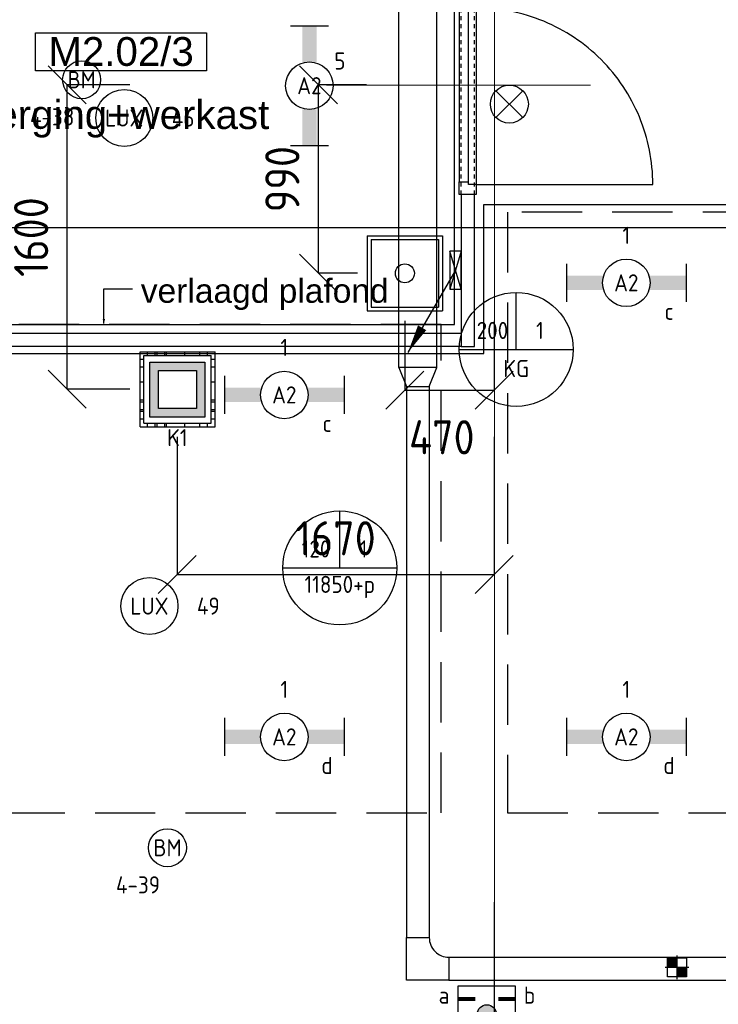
# Model space of a CAD drawing. Header units: millimetres. Extents: x -38032 to 104346, y -31182 to 78566.
# Tile 28 of 213: x 14361 to 18038, y 9461 to 14644. Entities that reach past the tile are written whole.
import ezdxf
from ezdxf.enums import TextEntityAlignment as Align

# ---------------------------------------------------------------- set-up
doc = ezdxf.new("R2010")
doc.units = ezdxf.units.MM
doc.header["$LTSCALE"] = 100
doc.set_wipeout_variables(frame=1)
doc.header["$PDMODE"] = 1
for name, pattern in [('HIDDEN2', [4.7625, 3.175, -1.5875]), ('STYLE_01', [0.41664, 0.20828, -0.20836]), ('STYLE_11', [5, 3.888855, -0.416718, 0.277786, -0.416641])]:
    doc.linetypes.add(name, pattern=pattern)
for name, color, linetype in [('AB$1A---_ATTRIB035', 8, 'Continuous'), ('AL$1A---_ALGEMEEN', 8, 'Continuous'), ('AL------_MAATVOERING', 2, 'Continuous'), ('AL------_SPARING', 2, 'Continuous'), ('AT$1A---_TEKST100', 8, 'Continuous'), ('BOUWKUNDIG', 8, 'Continuous'), ('EB6511--_ATTRIB', 2, 'Continuous'), ('EL6131--_KG', 3, 'Continuous'), ('EL6222--', 3, 'Continuous'), ('EL6311--', 3, 'Continuous'), ('EL6311--_meetgegevens LUX-waarden', 3, 'Continuous'), ('EL6511--', 3, 'Continuous'), ('EM6131--', 1, 'Continuous'), ('LICHT_TEXT018', 1, 'Continuous'), ('versterkte strook', 7, 'Continuous'), ('Vloerdoos', 3, 'Continuous'), ('Vloerdoos (OUD)', 3, 'Continuous'), ('wieland dozen', 3, 'Continuous')]:
    doc.layers.add(name, color=color, linetype=linetype)
doc.layers.add('stramien', color=1, linetype='Continuous', lineweight=9)
doc.layers.get('Vloerdoos').off()
doc.styles.add('Arial', font='ARIAL.TTF')
doc.styles.add('BURO-018', font='iso.shx', dxfattribs={"height": 90})
doc.styles.get("Standard").update_dxf_attribs({"font": 'iso.shx'})
doc.dimstyles.new('STABICAD', dxfattribs={"dimscale": 100, "dimtxt": 1.8, "dimasz": 2, "dimexe": 0, "dimexo": 2.5, "dimgap": 1.5, "dimtad": 0, "dimdec": 0, "dimrnd": 10, "dimzin": 0, "dimdsep": 46, "dimtxsty": 'Standard', "dimblk1": 'OBLIQUE', "dimblk2": 'OBLIQUE', "dimsah": 1, "dimcen": -3, "dimadec": 0, "dimazin": 0, "dimtfac": 1, "dimtdec": 0, "dimtofl": 0, "dimtmove": 2, "dimatfit": 3, "dimfxl": 0, "dimtvp": 1.055556, "dimtolj": 1, "dimtzin": 0, "dimarcsym": 0})

# ---------------------------------------------------------------- blocks, each defined once
blk = doc.blocks.new('E00024')
at = {"color": 0, "linetype": 'Continuous'}
for p, q in [((-1.41, 1.59), (1.41, 4.41)), ((-1.41, 4.41), (1.41, 1.59))]:
    blk.add_line(p, q, dxfattribs=at)
blk.add_circle((0, 3), 2, dxfattribs=at)
at = {"color": 0, "linetype": 'Continuous', "style": 'BURO-018'}
blk.add_attdef('E_TEXT1', text='', height=1.8, dxfattribs=at).set_placement((0, 7.5), align=Align.MIDDLE)
at = {"color": 0, "linetype": 'Continuous', "style": 'BURO-018', "flags": 1}
blk.add_attdef('E_MATCODE', (0, 0), '', height=1.8, dxfattribs=at)
blk = doc.blocks.new('DOORVOERDOOS')
at = {"layer": 'Vloerdoos (OUD)'}
for p, q in [((-27.5, 367.5), (-27.5, -27.5)), ((-27.5, 367.5), (367.5, 367.5)), ((367.5, 367.5), (367.5, -27.5)), ((-7.5, 347.5), (347.5, 347.5)), ((-7.5, 347.5), (-7.5, -7.5)), ((347.5, 347.5), (347.5, -7.5)), ((-27.5, -27.5), (367.5, -27.5)), ((-7.5, -7.5), (347.5, -7.5))]:
    blk.add_line(p, q, dxfattribs=at)
blk.add_circle((170, 170), 50, dxfattribs=at)
blk = doc.blocks.new('VLOERDOOS')
at = {"layer": 'Vloerdoos (OUD)'}
for p, q in [((0, 395), (395, 395)), ((0, 395), (0, 0)), ((20, 375), (20, 20)), ((20, 375), (375, 375)), ((40, 375), (40, 395)), ((80, 375), (80, 395)), ((90, 375), (90, 395)), ((130, 375), (130, 395)), ((140, 375), (140, 395)), ((235, 375), (235, 395)), ((315, 375), (315, 395)), ((355, 375), (355, 395)), ((375, 375), (375, 20)), ((395, 395), (395, 0)), ((0, 355), (20, 355)), ((0, 315), (20, 315)), ((375, 355), (395, 355)), ((375, 315), (395, 315)), ((0, 305), (20, 305)), ((0, 265), (20, 265)), ((375, 305), (395, 305)), ((375, 265), (395, 265)), ((0, 255), (20, 255)), ((375, 255), (395, 255)), ((0, 160), (20, 160)), ((375, 160), (395, 160)), ((0, 80), (20, 80)), ((375, 80), (395, 80)), ((0, 40), (20, 40)), ((0, 0), (395, 0)), ((20, 20), (375, 20)), ((40, 0), (40, 20)), ((80, 0), (80, 20)), ((90, 0), (90, 20)), ((130, 0), (130, 20)), ((140, 0), (140, 20)), ((235, 0), (235, 20)), ((315, 0), (315, 20)), ((355, 0), (355, 20)), ((375, 40), (395, 40))]:
    blk.add_line(p, q, dxfattribs=at)
blk = doc.blocks.new('_Oblique')
at = {"color": 0, "linetype": 'ByBlock', "lineweight": -2}
blk.add_line((-0.5, -0.5), (0.5, 0.5), dxfattribs=at)
blk = doc.blocks.new('*D155')
at = {"layer": 'AL------_MAATVOERING', "color": 0, "lineweight": -2}
for p, q in [((13490, 9998.4), (13490, 220.4)), ((16857.6, 9998.4), (16857.6, 220.4)), ((13490, 220.4), (16857.6, 220.4))]:
    blk.add_line(p, q, dxfattribs=at)
at = {"layer": 'Defpoints', "color": 0}
for p in [(13490, 10248.4), (16857.6, 10248.4), (16857.6, 220.4)]:
    blk.add_point(p, dxfattribs=at)
at = {"layer": 'AL------_MAATVOERING', "color": 0, "lineweight": -2, "xscale": 200, "yscale": 200, "zscale": 200, "rotation": 180}
blk.add_blockref('_Oblique', (13490, 220.4), dxfattribs=at)
at = {"layer": 'AL------_MAATVOERING', "color": 0, "lineweight": -2, "xscale": 200, "yscale": 200, "zscale": 200}
blk.add_blockref('_Oblique', (16857.6, 220.4), dxfattribs=at)
at = {"layer": 'AL------_MAATVOERING', "color": 0, "insert": (15173.8, 410.4), "char_height": 180, "attachment_point": 5}
blk.add_mtext('\\A1;3370', dxfattribs=at)
blk = doc.blocks.new('*D180')
at = {"layer": 'AL------_MAATVOERING', "color": 0, "lineweight": -2}
for p, q in [((16186.9, 14300), (15933.3, 14300)), ((15933.3, 13308.6), (15933.3, 14300)), ((16137.9, 13308.6), (15933.3, 13308.6))]:
    blk.add_line(p, q, dxfattribs=at)
at = {"layer": 'Defpoints', "color": 0}
for p in [(15933.3, 14300), (16436.9, 14300), (16387.9, 13308.6)]:
    blk.add_point(p, dxfattribs=at)
at = {"layer": 'AL------_MAATVOERING', "color": 0, "lineweight": -2, "xscale": 200, "yscale": 200, "zscale": 200}
for p, rotation in [((15933.3, 14300), 90), ((15933.3, 13308.6), 270)]:
    blk.add_blockref('_Oblique', p, dxfattribs=dict(at, rotation=rotation))
at = {"layer": 'AL------_MAATVOERING', "color": 0, "insert": (15743.3, 13804.3), "char_height": 180, "attachment_point": 5, "rotation": 90}
blk.add_mtext('\\A1;990', dxfattribs=at)
blk = doc.blocks.new('*D181')
at = {"layer": 'AL------_MAATVOERING', "color": 0, "lineweight": -2}
for p, q in [((14940, 14300), (14611.2, 14300)), ((14611.2, 12698.4), (14611.2, 14300)), ((14940, 12698.4), (14611.2, 12698.4))]:
    blk.add_line(p, q, dxfattribs=at)
at = {"layer": 'Defpoints', "color": 0}
for p in [(14611.2, 14300), (15190, 14300), (15190, 12698.4)]:
    blk.add_point(p, dxfattribs=at)
at = {"layer": 'AL------_MAATVOERING', "color": 0, "lineweight": -2, "xscale": 200, "yscale": 200, "zscale": 200}
for p, rotation in [((14611.2, 14300), 90), ((14611.2, 12698.4), 270)]:
    blk.add_blockref('_Oblique', p, dxfattribs=dict(at, rotation=rotation))
at = {"layer": 'AL------_MAATVOERING', "color": 0, "insert": (14421.2, 13499.2), "char_height": 180, "attachment_point": 5, "rotation": 90}
blk.add_mtext('\\A1;1600', dxfattribs=at)
blk = doc.blocks.new('*D182')
at = {"layer": 'AL------_MAATVOERING', "color": 0, "lineweight": -2}
for p, q in [((16387.9, 13058.6), (16387.9, 12692.8)), ((16857.6, 13058.6), (16857.6, 12692.8)), ((16387.9, 12692.8), (16857.6, 12692.8))]:
    blk.add_line(p, q, dxfattribs=at)
at = {"layer": 'Defpoints', "color": 0}
for p in [(16387.9, 13308.6), (16857.6, 13308.6), (16857.6, 12692.8)]:
    blk.add_point(p, dxfattribs=at)
at = {"layer": 'AL------_MAATVOERING', "color": 0, "lineweight": -2, "xscale": 200, "yscale": 200, "zscale": 200, "rotation": 180}
blk.add_blockref('_Oblique', (16387.9, 12692.8), dxfattribs=at)
at = {"layer": 'AL------_MAATVOERING', "color": 0, "lineweight": -2, "xscale": 200, "yscale": 200, "zscale": 200}
blk.add_blockref('_Oblique', (16857.6, 12692.8), dxfattribs=at)
at = {"layer": 'AL------_MAATVOERING', "color": 0, "insert": (16582.3, 12445.6), "char_height": 180, "attachment_point": 5}
blk.add_mtext('\\A1;470', dxfattribs=at)
blk = doc.blocks.new('*D183')
at = {"layer": 'AL------_MAATVOERING', "color": 0, "lineweight": -2}
for p, q in [((15190, 12448.4), (15190, 11723.9)), ((16857.6, 12448.4), (16857.6, 11723.9)), ((15190, 11723.9), (16857.6, 11723.9))]:
    blk.add_line(p, q, dxfattribs=at)
at = {"layer": 'Defpoints', "color": 0}
for p in [(15190, 12698.4), (16857.6, 12698.4), (16857.6, 11723.9)]:
    blk.add_point(p, dxfattribs=at)
at = {"layer": 'AL------_MAATVOERING', "color": 0, "lineweight": -2, "xscale": 200, "yscale": 200, "zscale": 200, "rotation": 180}
blk.add_blockref('_Oblique', (15190, 11723.9), dxfattribs=at)
at = {"layer": 'AL------_MAATVOERING', "color": 0, "lineweight": -2, "xscale": 200, "yscale": 200, "zscale": 200}
blk.add_blockref('_Oblique', (16857.6, 11723.9), dxfattribs=at)
at = {"layer": 'AL------_MAATVOERING', "color": 0, "insert": (16023.8, 11913.9), "char_height": 180, "attachment_point": 5}
blk.add_mtext('\\A1;1670', dxfattribs=at)
blk = doc.blocks.new('E00123')
at = {"color": 0, "linetype": 'Continuous'}
blk.add_circle((0, 0), 2, dxfattribs=at)
at = {"color": 0, "linetype": 'Continuous', "style": 'BURO-018'}
for tag, p in [('E_TEXT1', (0, 4.5)), ('E_TEXT2', (0, 0))]:
    blk.add_attdef(tag, text='', height=1.8, dxfattribs=at).set_placement(p, align=Align.MIDDLE)
at = {"color": 0, "linetype": 'Continuous', "style": 'BURO-018', "flags": 1}
blk.add_attdef('E_MATCODE', (0, 0), '', height=1.8, dxfattribs=at)
blk = doc.blocks.new('E00414')
at = {"color": 0, "linetype": 'Continuous'}
for p, q in [((-2.9, -2.9), (-2.9, 2.9)), ((-2.9, 2.9), (2.9, 2.9)), ((2.9, 2.9), (2.9, -2.9)), ((-2, 2), (2, 2)), ((-2, -2), (-2, 2)), ((2, 2), (2, -2)), ((2, -2), (-2, -2)), ((2.9, -2.9), (-2.9, -2.9))]:
    blk.add_line(p, q, dxfattribs=at)
at = {"color": 0}
for points in [[(-2.9, 2.9), (2.9, 2.9), (-2, 2), (2, 2)], [(-2, -2), (-2.9, -2.9), (-2, 2), (-2.9, 2.9)], [(2, 2), (2.9, 2.9), (2, -2), (2.9, -2.9)], [(2, -2), (2.9, -2.9), (-2, -2), (-2.9, -2.9)]]:
    blk.add_solid(points, dxfattribs=at)
at = {"color": 0, "linetype": 'Continuous', "style": 'BURO-018'}
for tag, p in [('E_GKAST', (0, 8)), ('E_GROEP', (0, 5)), ('E_SGROEP', (4.5, 5))]:
    blk.add_attdef(tag, text='', height=1.8, dxfattribs=at).set_placement(p, align=Align.MIDDLE)
at = {"color": 0, "linetype": 'Continuous', "style": 'BURO-018', "flags": 1}
for tag, p in [('E_VERMCODE', (13, 5)), ('E_MATCODE', (0, 0))]:
    blk.add_attdef(tag, text='', height=1.8, dxfattribs=at).set_placement(p, align=Align.MIDDLE)
blk = doc.blocks.new('1115B6630')
at = {"color": 0}
for p, q in [((-6.3, 2), (-6.3, -2)), ((6.3, 2), (6.3, -2))]:
    blk.add_line(p, q, dxfattribs=at)
at = {"color": 0, "linetype": 'Continuous'}
blk.add_circle((0, 0), 2.5, dxfattribs=at)
at = {"color": 0}
for points in [[(-2.5, 0.75), (-6.3, 0.75), (-2.5, -0.75), (-6.3, -0.75)], [(2.5, 0.75), (6.3, 0.75), (2.5, -0.75), (6.3, -0.75)]]:
    blk.add_solid(points, dxfattribs=at)
at = {"color": 0, "linetype": 'Continuous', "style": 'BURO-018'}
for tag, p in [('E_GKAST', (0, 8)), ('E_GROEP', (0, 5)), ('E_SGROEP', (4.5, 5)), ('E_ARMCODE', (0, 0)), ('E_SLET', (4.5, -3))]:
    blk.add_attdef(tag, text='', height=1.8, dxfattribs=at).set_placement(p, align=Align.MIDDLE)
blk = doc.blocks.new('E-GK-GTC-783C')
at = {"color": 0, "linetype": 'Continuous'}
for p, q in [((-0.5, 60), (0.5, 60)), ((-0.5, -60), (0.5, -60))]:
    blk.add_line(p, q, dxfattribs=at)
blk = doc.blocks.new('E00103')
at = {"color": 0, "linetype": 'Continuous'}
for p, q in [((0, 6), (0, 12)), ((-6, 6), (6, 6))]:
    blk.add_line(p, q, dxfattribs=at)
blk.add_circle((0, 6), 6, dxfattribs=at)
at = {"color": 0, "linetype": 'Continuous', "style": 'BURO-018'}
for tag, p in [('E_TEXT1', (-2.5, 8)), ('E_TEXT3', (2.5, 8)), ('E_TEXT6', (0, 4))]:
    blk.add_attdef(tag, text='', height=1.8, dxfattribs=at).set_placement(p, align=Align.MIDDLE)
blk = doc.blocks.new('E00112')
at = {"color": 0, "linetype": 'Continuous'}
for p, q in [((0, 1), (-1, 1)), ((-1, 1), (-1, 0)), ((-1, 0), (0, 1)), ((-1, 1), (0, 0)), ((0, 0), (0, 1)), ((-1, 0), (0, 0))]:
    blk.add_line(p, q, dxfattribs=at)
blk = doc.blocks.new('E00098')
at = {"color": 0, "linetype": 'Continuous'}
blk.add_line((0, 0), (-5, -8.66), dxfattribs=at)
blk.add_lwpolyline([(-5, -8.66, 0, 1, 0), (-3.5, -6.06, 1, 1, 0)], format="xyseb", dxfattribs=at)
blk = doc.blocks.new('Sparing 100x100')
at = {"color": 1, "linetype": 'Continuous'}
for p, q in [((0, -2.5), (0, 2.5)), ((-2.5, 0), (2.5, 0))]:
    blk.add_line(p, q, dxfattribs=at)
at = {"color": 0, "linetype": 'Continuous'}
for p, q in [((-2, 2), (2, 2)), ((-2, -2), (-2, 2)), ((2, 2), (2, -2)), ((2, -2), (-2, -2))]:
    blk.add_line(p, q, dxfattribs=at)
for points in [[(-2, 2), (0, 2), (-2, 0), (0, 0)], [(0, 0), (2, 0), (0, -2), (2, -2)]]:
    blk.add_solid(points, dxfattribs=at)
at = {"color": 0, "linetype": 'Continuous', "style": 'BURO-018'}
blk.add_attdef('AL_POSNR', text='', height=1.8, dxfattribs=at).set_placement((0, 3), align=Align.CENTER)
at = {"color": 0, "linetype": 'Continuous', "style": 'BURO-018', "flags": 1}
blk.add_attdef('AL_OMS', (0, 0), '', height=1.8, dxfattribs=at)
blk = doc.blocks.new('E-GK-BS--1-78676767')
at = {"color": 0, "linetype": 'Continuous'}
for p, q in [((-163, -60), (-163, 60)), ((-163, 60), (60, 60)), ((60, 60), (60, -163)), ((60, -163), (-60, -163))]:
    blk.add_line(p, q, dxfattribs=at)
blk.add_arc((-163, -163), 103, 0, 90, dxfattribs=at)
blk = doc.blocks.new('E00404')
blk.add_hatch(color=0).paths.add_polyline_path([(-1, 0, 1), (1, 0, 1)])
at = {"color": 0}
for p, q in [((-3, -3), (-3, 3)), ((-3, 3), (3, 3)), ((3, 3), (3, -3)), ((3, -3), (-3, -3))]:
    blk.add_line(p, q, dxfattribs=at)
at = {"color": 0, "const_width": 0.4}
for points in [[(-3, 1.6), (-1.2, 1.6)], [(1.2, 1.6), (3, 1.6)], [(-3, -1.6), (-1.2, -1.6)], [(1.2, -1.6), (3, -1.6)]]:
    blk.add_lwpolyline(points, dxfattribs=at)
at = {"color": 0}
blk.add_circle((0, 0), 1, dxfattribs=at)
at = {"color": 0, "linetype": 'Continuous', "style": 'BURO-018'}
for tag, p in [('E_GKAST', (0, 8)), ('E_GROEP', (0, 5)), ('E_SGROEP', (4.5, 5)), ('E_SLET1', (-4.5, 2)), ('E_SLET2', (4.5, 2))]:
    blk.add_attdef(tag, text='', height=1.8, dxfattribs=at).set_placement(p, align=Align.MIDDLE)
at = {"color": 0, "linetype": 'Continuous', "style": 'BURO-018', "flags": 1}
blk.add_attdef('E_MATCODE', text='', height=1.8, dxfattribs=at).set_placement((0, 0), align=Align.MIDDLE)
blk = doc.blocks.new('E-GK-GTC-C83C')
at = {"color": 0, "linetype": 'Continuous'}
for p, q in [((-0.5, 100), (0.5, 100)), ((-0.5, -100), (0.5, -100))]:
    blk.add_line(p, q, dxfattribs=at)
blk = doc.blocks.new('E-GK-VLP-C87864')
at = {"color": 0, "linetype": 'Continuous'}
for p, q in [((0, 100), (0, -100)), ((100, 60), (0, 100)), ((100, -60), (100, 60)), ((0, -100), (100, -60))]:
    blk.add_line(p, q, dxfattribs=at)
blk = doc.blocks.new('tekst 12 pts')
at = {"layer": 'AL$1A---_ALGEMEEN', "color": 0, "style": 'Arial'}
blk.add_attdef('naam_ruimte', text='', height=151.5, dxfattribs=at).set_placement((0, -41.1), align=Align.TOP_CENTER)
at = {"layer": 'AL$1A---_ALGEMEEN', "color": 0, "flags": 1}
for tag, p in [('oppervlakte', (-264.6, -1003)), ('stramiennummer', (-264.6, -1275.7))]:
    blk.add_attdef(tag, p, '', height=151.5, dxfattribs=at)
blk = doc.blocks.new('ruimtenummer')
at = {"layer": 'AL$1A---_ALGEMEEN', "color": 0, "flags": 1}
for tag, p in [('peil', (-450, -397.1)), ('onderdeel', (-450, -669.8))]:
    blk.add_attdef(tag, p, '', height=151.5, dxfattribs=at)
at = {"color": 0}
blk.add_wipeout([(-450, 100), (450, 100), (450, -100), (-450, -100)], dxfattribs=at).dxf.layer = 'AL$1A---_ALGEMEEN'
at = {"layer": 'AL$1A---_ALGEMEEN', "color": 0}
blk.add_lwpolyline([(-450, 100), (450, 100), (450, -100), (-450, -100)], close=True, dxfattribs=at)
at = {"layer": 'AL$1A---_ALGEMEEN', "color": 0, "style": 'Arial'}
blk.add_attdef('ruimtenummer', text='', height=151.5, dxfattribs=at).set_placement((0, 78), align=Align.TOP_CENTER)
blk = doc.blocks.new('txt 1_100 verlaagd plafond')
at = {"layer": 'AL$1A---_ALGEMEEN', "color": 0}
for p, q in [((-1830, 0), (-1830, 182.6)), ((-1830, 182.6), (-1680, 182.6))]:
    blk.add_line(p, q, dxfattribs=at)
blk.add_solid([(-1830, 0), (-1836.7, 25), (-1823.3, 25)], dxfattribs=at)
at = {"layer": 'AT$1A---_TEKST100', "insert": (-983.5, 235.8), "char_height": 126.27, "attachment_point": 2, "line_spacing_factor": 0.967741, "style": 'Arial'}
blk.add_mtext('{\\C256;\\lverlaagd plafond}', dxfattribs=at)
blk = doc.blocks.new('32x_hout-mk 968a-p')
at = {"color": 0}
for points in [[(-20.7, -67), (-20.7, 0), (-110.7, 0), (-110.7, -67)], [(-110.7, -967), (-20.7, -967), (-20.7, -1034), (-110.7, -1034)]]:
    blk.add_wipeout(points, dxfattribs=at).dxf.layer = 'AL$1A---_ALGEMEEN'
at = {"layer": 'AL$1A---_ALGEMEEN', "color": 0}
blk.add_line((-110.7, -67), (-110.7, -967), dxfattribs=at)
for points in [[(-20.7, -67), (-20.7, 0), (-110.7, 0), (-110.7, -67)], [(909, -959.2), (908.2, -936.4), (906.8, -913.6), (904.8, -890.8), (902.3, -868.2), (899.2, -845.5), (895.6, -823), (891.4, -800.6), (886.7, -778.2), (881.4, -756), (875.6, -734), (869.2, -712), (862.4, -690.3), (854.9, -668.7), (847, -647.3), (838.5, -626.1), (829.5, -605.1), (820, -584.4), (810, -563.9), (799.5, -543.6), (788.5, -523.6), (777, -503.9), (765, -484.5), (752.6, -465.3), (739.6, -446.5), (726.3, -428), (712.5, -409.8), (698.2, -392), (683.5, -374.5), (668.4, -357.5), (652.8, -340.7), (636.9, -324.4), (620.6, -308.5), (603.8, -292.9), (586.7, -277.8), (569.3, -263.1), (551.5, -248.8), (533.3, -235), (514.8, -221.6), (496, -208.7), (476.8, -196.3), (457.4, -184.3), (437.7, -172.8), (417.7, -161.8), (397.4, -151.3), (376.9, -141.3), (356.2, -131.8), (335.2, -122.8), (314, -114.3), (292.6, -106.4), (271, -98.9), (249.3, -92), (227.3, -85.7), (205.3, -79.9), (183.1, -74.6), (160.7, -69.9), (138.3, -65.7), (115.8, -62.1), (93.1, -59), (70.4, -56.5), (47.7, -54.5), (24.9, -53.1), (2.1, -52.3), (-20.7, -52), (-20.7, -982), (909.3, -982)], [(-110.7, -967), (-20.7, -967), (-20.7, -1034), (-110.7, -1034)]]:
    blk.add_lwpolyline(points, close=True, dxfattribs=at)
at = {"color": 0}
blk.add_wipeout([(-60.7, -52), (-20.7, -52), (-20.7, -982), (-60.7, -982)], dxfattribs=at).dxf.layer = 'AL$1A---_ALGEMEEN'
at = {"layer": 'AL$1A---_ALGEMEEN', "color": 0}
blk.add_lwpolyline([(-60.7, -52), (-20.7, -52), (-20.7, -982), (-60.7, -982)], close=True, dxfattribs=at)
blk = doc.blocks.new('200254 W 212 3 04-12-2007')
at = {"layer": 'AL$1A---_ALGEMEEN'}
for points in [[(-19514, -12062.6), (-19444, -12062.6), (-19444, -11262.6), (-19514, -11262.6)], [(-8813, -21025), (-12214, -21025), (-12214, -21631.9), (-17614, -21631.9), (-17614, -22238.8), (-18524, -22238.8), (-22964, -22238.8), (-22964, -12100), (-19394, -12100), (-19394, -11315), (-8813, -11315)], [(-23026.5, -11992.6), (-19514, -11992.6), (-19514, -12062.6), (-23026.5, -12062.6)]]:
    blk.add_lwpolyline(points, close=True, dxfattribs=at)
ref = blk.add_blockref('ruimtenummer', (-21303.4, -10512.6), dxfattribs=at)
ref.add_attrib('ruimtenummer', 'M2.02/3', dxfattribs={"layer": 'AB$1A---_ATTRIB035', "height": 151.52, "style": 'Arial'}).set_placement((-21303.4, -10434.6), align=Align.TOP_CENTER)
ref = blk.add_blockref('tekst 12 pts', (-21303.4, -10725.9), dxfattribs=dict(at, xscale=-1))
ref.add_attrib('naam_ruimte', 'berging+werkast', dxfattribs={"layer": 'AB$1A---_ATTRIB035', "height": 151.525, "style": 'Arial'}).set_placement((-21303.4, -10766.9), align=Align.TOP_CENTER)
blk.add_blockref('txt 1_100 verlaagd plafond', (-19564, -11942.6), dxfattribs=at)
blk.add_blockref('32x_hout-mk 968a-p', (-19414.2, -10228.6), dxfattribs=at)
at = {"layer": 'AL$1A---_ALGEMEEN', "linetype": 'STYLE_01'}
for p, q in [((-19514, -11262.6), (-19514, -10228.6)), ((-19444, -11262.6), (-19444, -10228.6))]:
    blk.add_line(p, q, dxfattribs=at)
at = {"layer": 'AL$1A---_ALGEMEEN'}
blk.add_lwpolyline([(-19548, -9377.6), (-22913.5, -9377.6), (-22913.5, -10412.6), (-22828, -10412.6), (-22828, -10462.6), (-22828, -10942), (-22993, -10942), (-22993, -11020), (-22828, -11020), (-22729, -11020), (-22729, -11947.6), (-19548, -11947.6)], close=True, dxfattribs=at)
at = {"layer": 'stramien', "linetype": 'STYLE_11', "ltscale": 50}
for p, q in [((-19339, -41013.6), (-19339, 36216.4)), ((-41750, -10687.6), (65524.3, -10687.6))]:
    blk.add_line(p, q, dxfattribs=at)
blk = doc.blocks.new('080101-lux')
at = {"color": 0, "linetype": 'Continuous'}
blk.add_circle((0, 0), 3, dxfattribs=at)
at = {"color": 0, "linetype": 'Continuous', "style": 'BURO-018'}
blk.add_attdef('E_TEXT', text='', height=1.8, dxfattribs=at).set_placement((0, 0), align=Align.MIDDLE)
at = {"color": 0, "linetype": 'Continuous', "style": 'BURO-018', "flags": 1}
for tag, p in [('E_ID', (0, 0)), ('E_NUMMER', (0, -5))]:
    blk.add_attdef(tag, p, '', height=1.8, dxfattribs=at)
at = {"color": 0, "linetype": 'Continuous', "style": 'BURO-018'}
blk.add_attdef('E_KODE', text='', height=1.8, dxfattribs=at).set_placement((5, 0), align=Align.MIDDLE_LEFT)

msp = doc.modelspace()

# ---------------------------------------------------------------- block references
at = {"layer": 'BOUWKUNDIG'}
msp.add_blockref('200254 W 212 3 04-12-2007', (36198, 24986.5), dxfattribs=at)

# ---------------------------------------------------------------- next in the draw order: linework, layer by layer
at = {"layer": 'LICHT_TEXT018', "linetype": 'HIDDEN2'}
for points in [[(16928.5, 10468.4), (20178.5, 10468.4), (20178.5, 13630.8), (16928.5, 13630.8)], [(13328.5, 10468.4), (16578.5, 10468.4), (16578.5, 13039.8), (13328.5, 13039.8)]]:
    msp.add_lwpolyline(points, close=True, dxfattribs=at)
at = {"layer": 'versterkte strook'}
msp.add_line((-4775.7, 13550), (104346.1, 13550), dxfattribs=at)

# ---------------------------------------------------------------- next in the draw order: block references
at = {"layer": 'AL------_SPARING', "xscale": 25, "yscale": 25, "zscale": 25}
msp.add_blockref('Sparing 100x100', (17820.7, 9655.7), dxfattribs=at)
at = {"layer": 'EL6131--_KG'}
for name, p, xscale, rotation in [('E-GK-GTC-C83C', (16456.5, 14016.2), 2406.007618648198, 89.99999999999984), ('E-GK-GTC-783C', (16456.5, 11262.5), 2901.29053958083, 270.0000000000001)]:
    msp.add_blockref(name, p, dxfattribs=dict(at, xscale=xscale, rotation=rotation))
at = {"layer": 'EL6131--_KG', "xscale": 60, "yscale": 200, "zscale": 60, "rotation": 180}
msp.add_blockref('E00112', (16624, 13425), dxfattribs=at)
at = {"layer": 'EL6131--_KG'}
for name, p, rotation in [('E-GK-VLP-C87864', (16456.5, 12813.2), 270), ('E-GK-BS--1-78676767', (16456.5, 9648.9), 180.0000000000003)]:
    msp.add_blockref(name, p, dxfattribs=dict(at, rotation=rotation))
at = {"layer": 'EL6131--_KG', "xscale": 10777.15861854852}
msp.add_blockref('E-GK-GTC-783C', (22008.1, 9648.9), dxfattribs=at)
at = {"layer": 'EL6222--'}
ref = msp.add_blockref('E00414', (15190.6, 12696.6), dxfattribs=dict(at, xscale=50, yscale=50, zscale=50))
ref.add_attrib('E_GROEP', 'K1', dxfattribs={"layer": '0', "color": 1, "linetype": 'Continuous', "height": 90, "style": 'BURO-018'}).set_placement((15190.6, 12443.8), align=Align.MIDDLE)
at = {"layer": 'EL6311--'}
ref = msp.add_blockref('1115B6630', (15885.5, 14296.3), dxfattribs=dict(at, xscale=50, yscale=50, zscale=50, rotation=90))
ref.add_attrib('E_ARMCODE', 'A2', dxfattribs={"layer": '0', "color": 1, "linetype": 'Continuous', "height": 90, "style": 'BURO-018'}).set_placement((15885.5, 14296.3), align=Align.MIDDLE)
ref.add_attrib('E_GROEP', '5', dxfattribs={"layer": '0', "color": 1, "linetype": 'Continuous', "height": 90, "style": 'BURO-018'}).set_placement((16046.1, 14426), align=Align.MIDDLE)
ref = msp.add_blockref('1115B6630', (17553.5, 13258.4), dxfattribs=dict(at, xscale=50, yscale=50, zscale=50))
ref.add_attrib('E_ARMCODE', 'A2', dxfattribs={"layer": '0', "color": 1, "linetype": 'Continuous', "height": 90, "style": 'BURO-018'}).set_placement((17553.5, 13258.4), align=Align.MIDDLE)
ref.add_attrib('E_SLET', 'c', dxfattribs={"layer": '0', "color": 1, "linetype": 'Continuous', "height": 90, "style": 'BURO-018'}).set_placement((17778.5, 13108.4), align=Align.MIDDLE)
ref.add_attrib('E_GROEP', '1', dxfattribs={"layer": '0', "color": 1, "linetype": 'Continuous', "height": 90, "style": 'BURO-018'}).set_placement((17553.5, 13508.4), align=Align.MIDDLE)
ref = msp.add_blockref('1115B6630', (15753.5, 12668.4), dxfattribs=dict(at, xscale=50, yscale=50, zscale=50))
ref.add_attrib('E_ARMCODE', 'A2', dxfattribs={"layer": '0', "color": 1, "linetype": 'Continuous', "height": 90, "style": 'BURO-018'}).set_placement((15753.5, 12668.4), align=Align.MIDDLE)
ref.add_attrib('E_SLET', 'c', dxfattribs={"layer": '0', "color": 1, "linetype": 'Continuous', "height": 90, "style": 'BURO-018'}).set_placement((15978.5, 12518.4), align=Align.MIDDLE)
ref.add_attrib('E_GROEP', '1', dxfattribs={"layer": '0', "color": 1, "linetype": 'Continuous', "height": 90, "style": 'BURO-018'}).set_placement((15753.5, 12918.4), align=Align.MIDDLE)
ref = msp.add_blockref('1115B6630', (15753.5, 10868.4), dxfattribs=dict(at, xscale=50, yscale=50, zscale=50))
ref.add_attrib('E_ARMCODE', 'A2', dxfattribs={"layer": '0', "color": 1, "linetype": 'Continuous', "height": 90, "style": 'BURO-018'}).set_placement((15753.5, 10868.4), align=Align.MIDDLE)
ref.add_attrib('E_SLET', 'd', dxfattribs={"layer": '0', "color": 1, "linetype": 'Continuous', "height": 90, "style": 'BURO-018'}).set_placement((15978.5, 10718.4), align=Align.MIDDLE)
ref.add_attrib('E_GROEP', '1', dxfattribs={"layer": '0', "color": 1, "linetype": 'Continuous', "height": 90, "style": 'BURO-018'}).set_placement((15753.5, 11118.4), align=Align.MIDDLE)
ref = msp.add_blockref('1115B6630', (17553.5, 10868.4), dxfattribs=dict(at, xscale=50, yscale=50, zscale=50))
ref.add_attrib('E_ARMCODE', 'A2', dxfattribs={"layer": '0', "color": 1, "linetype": 'Continuous', "height": 90, "style": 'BURO-018'}).set_placement((17553.5, 10868.4), align=Align.MIDDLE)
ref.add_attrib('E_SLET', 'd', dxfattribs={"layer": '0', "color": 1, "linetype": 'Continuous', "height": 90, "style": 'BURO-018'}).set_placement((17778.5, 10718.4), align=Align.MIDDLE)
ref.add_attrib('E_GROEP', '1', dxfattribs={"layer": '0', "color": 1, "linetype": 'Continuous', "height": 90, "style": 'BURO-018'}).set_placement((17553.5, 11118.4), align=Align.MIDDLE)
at = {"layer": 'EL6311--_meetgegevens LUX-waarden'}
ref = msp.add_blockref('080101-lux', (14911.2, 14126.2), dxfattribs=dict(at, xscale=50, yscale=50, zscale=50))
ref.add_attrib('E_TEXT', 'LUX', dxfattribs={"layer": '0', "color": 1, "linetype": 'Continuous', "height": 90, "style": 'BURO-018'}).set_placement((14911.2, 14126.2), align=Align.MIDDLE)
ref.add_attrib('E_KODE', '46', dxfattribs={"layer": '0', "color": 1, "linetype": 'Continuous', "height": 90, "style": 'BURO-018'}).set_placement((15161.2, 14126.2), align=Align.MIDDLE_LEFT)
ref = msp.add_blockref('080101-lux', (15043.6, 11557.3), dxfattribs=dict(at, xscale=50, yscale=50, zscale=50))
ref.add_attrib('E_TEXT', 'LUX', dxfattribs={"layer": '0', "color": 1, "linetype": 'Continuous', "height": 90, "style": 'BURO-018'}).set_placement((15043.6, 11557.3), align=Align.MIDDLE)
ref.add_attrib('E_KODE', '49', dxfattribs={"layer": '0', "color": 1, "linetype": 'Continuous', "height": 90, "style": 'BURO-018'}).set_placement((15293.6, 11557.3), align=Align.MIDDLE_LEFT)
at = {"layer": 'EL6511--'}
ref = msp.add_blockref('E00123', (14686.9, 14327.3), dxfattribs=dict(at, xscale=50, yscale=50, zscale=50))
ref.add_attrib('E_TEXT2', 'BM', dxfattribs={"layer": 'EB6511--_ATTRIB', "color": 1, "linetype": 'Continuous', "height": 90, "style": 'BURO-018'}).set_placement((14686.9, 14327.3), align=Align.MIDDLE)
ref.add_attrib('E_TEXT1', '4-38', dxfattribs={"layer": 'EB6511--_ATTRIB', "color": 1, "linetype": 'Continuous', "height": 90, "style": 'BURO-018'}).set_placement((14531.9, 14132), align=Align.MIDDLE)
at = {"layer": 'EL6511--', "xscale": 50, "yscale": 50, "zscale": 50}
msp.add_blockref('E00024', (16937.9, 14049.3), dxfattribs=at)
at = {"layer": 'EL6511--'}
ref = msp.add_blockref('E00123', (15138.7, 10285.1), dxfattribs=dict(at, xscale=50, yscale=50, zscale=50))
ref.add_attrib('E_TEXT2', 'BM', dxfattribs={"layer": 'EB6511--_ATTRIB', "color": 1, "linetype": 'Continuous', "height": 90, "style": 'BURO-018'}).set_placement((15138.7, 10285.1), align=Align.MIDDLE)
ref.add_attrib('E_TEXT1', '4-39', dxfattribs={"layer": 'EB6511--_ATTRIB', "color": 1, "linetype": 'Continuous', "height": 90, "style": 'BURO-018'}).set_placement((14983.7, 10089.9), align=Align.MIDDLE)
at = {"layer": 'EM6131--', "xscale": 50, "yscale": 50, "zscale": 50}
msp.add_blockref('E00098', (16654, 13325), dxfattribs=at)
at = {"layer": 'EM6131--'}
ref = msp.add_blockref('E00103', (16974, 12607.9), dxfattribs=dict(at, xscale=50, yscale=50, zscale=50))
ref.add_attrib('E_TEXT1', '200', dxfattribs={"layer": '0', "color": 1, "linetype": 'Continuous', "height": 90, "style": 'BURO-018'}).set_placement((16849, 13007.9), align=Align.MIDDLE)
ref.add_attrib('E_TEXT3', '1', dxfattribs={"layer": '0', "color": 1, "linetype": 'Continuous', "height": 90, "style": 'BURO-018'}).set_placement((17099, 13007.9), align=Align.MIDDLE)
ref.add_attrib('E_TEXT6', 'KG', dxfattribs={"layer": '0', "color": 1, "linetype": 'Continuous', "height": 90, "style": 'BURO-018'}).set_placement((16974, 12807.9), align=Align.MIDDLE)
ref = msp.add_blockref('E00103', (16045.4, 11457.8), dxfattribs=dict(at, xscale=50, yscale=50, zscale=50))
ref.add_attrib('E_TEXT1', '120', dxfattribs={"layer": '0', "color": 1, "linetype": 'Continuous', "height": 90, "style": 'BURO-018'}).set_placement((15920.4, 11857.8), align=Align.MIDDLE)
ref.add_attrib('E_TEXT3', '1', dxfattribs={"layer": '0', "color": 1, "linetype": 'Continuous', "height": 90, "style": 'BURO-018'}).set_placement((16170.4, 11857.8), align=Align.MIDDLE)
ref.add_attrib('E_TEXT6', '11850+p', dxfattribs={"layer": '0', "color": 1, "linetype": 'Continuous', "height": 90, "style": 'BURO-018'}).set_placement((16045.4, 11657.8), align=Align.MIDDLE)
at = {"layer": 'Vloerdoos'}
msp.add_blockref('DOORVOERDOOS', (16217.9, 13138.6), dxfattribs=at)
at = {"layer": 'Vloerdoos', "rotation": 90}
msp.add_blockref('VLOERDOOS', (15389.3, 12500.5), dxfattribs=at)
at = {"layer": 'wieland dozen'}
ref = msp.add_blockref('E00404', (16819.3, 9408.8), dxfattribs=dict(at, xscale=50, yscale=50, zscale=50))
ref.add_attrib('E_GROEP', '1', dxfattribs={"layer": '0', "color": 1, "linetype": 'Continuous', "height": 90, "style": 'BURO-018'}).set_placement((16819.3, 9159.7), align=Align.MIDDLE)
ref.add_attrib('E_SLET2', 'b', dxfattribs={"layer": '0', "color": 1, "linetype": 'Continuous', "height": 90, "style": 'BURO-018'}).set_placement((17044.3, 9508.8), align=Align.MIDDLE)
ref.add_attrib('E_SLET1', 'a', dxfattribs={"layer": '0', "color": 1, "linetype": 'Continuous', "height": 90, "style": 'BURO-018'}).set_placement((16594.3, 9508.8), align=Align.MIDDLE)

# ---------------------------------------------------------------- next in the draw order: dimensions: what is measured, and where the dimension line sits
at = {"layer": 'AL------_MAATVOERING'}
for base, p1, p2, picture, middle in [((14611.2, 14300), (15190, 12698.4), (15190, 14300), '*D181', (14421.2, 13499.2)), ((15933.3, 14300), (16387.9, 13308.6), (16436.9, 14300), '*D180', (15743.3, 13804.3))]:
    dim = msp.add_linear_dim(base=base, p1=p1, p2=p2, angle=90, dimstyle='STABICAD', dxfattribs=at)
    dim.commit()
    dim.dimension.update_dxf_attribs({"geometry": picture, "text_midpoint": middle})
dim = msp.add_linear_dim(base=(16857.6, 12692.8), p1=(16387.9, 13308.6), p2=(16857.6, 13308.6), dimstyle='STABICAD', dxfattribs=at)
dim.commit()
dim.dimension.update_dxf_attribs({"geometry": '*D182', "text_midpoint": (16582.3, 12445.6), "dimtype": 160})
for base, p1, p2, picture, middle in [((16857.6, 11723.9), (15190, 12698.4), (16857.6, 12698.4), '*D183', (16023.8, 11913.9)), ((16857.6, 220.4), (13490, 10248.4), (16857.6, 10248.4), '*D155', (15173.8, 410.4))]:
    dim = msp.add_linear_dim(base=base, p1=p1, p2=p2, dimstyle='STABICAD', dxfattribs=at)
    dim.commit()
    dim.dimension.update_dxf_attribs({"geometry": picture, "text_midpoint": middle})

doc.saveas('drawing.dxf')
